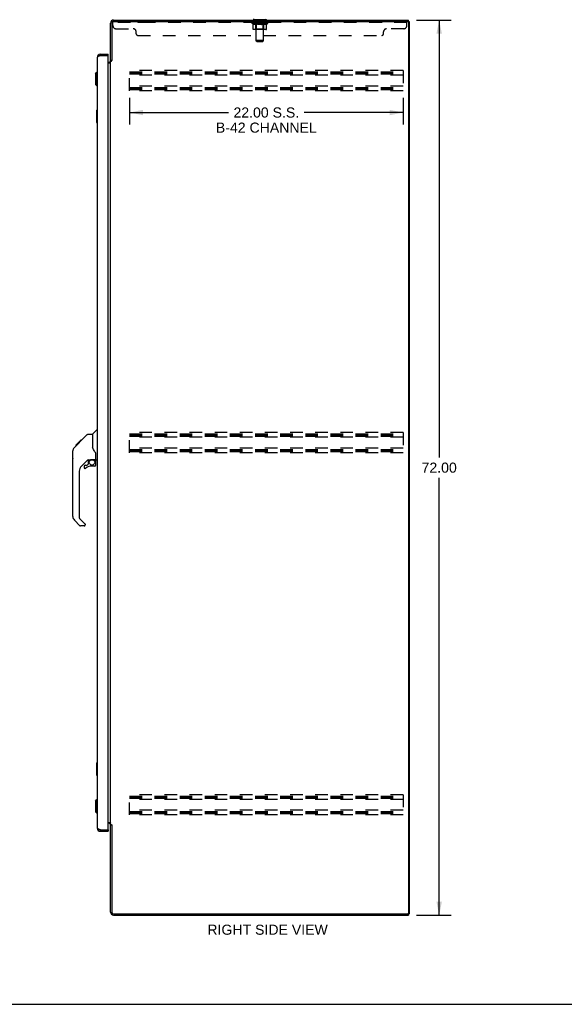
# Model space of a CAD drawing. Header units: inches. Extents: x 0 to 184, y 0 to 119.
# Tile 9 of 11: x 96 to 140, y 0 to 79. Entities that reach past the tile are written whole.
import ezdxf

# ---------------------------------------------------------------- set-up
doc = ezdxf.new("R2010")
doc.units = ezdxf.units.IN
doc.header["$LTSCALE"] = 10.098
doc.header["$MEASUREMENT"] = 0
doc.linetypes.add('HIDDEN', pattern=[0.2, 0.1, -0.1])
doc.layers.get('0').update_dxf_attribs({"linetype": 'CONTINUOUS'})
for name, color, linetype in [('02___PRT_ALL_AXES', 7, 'CONTINUOUS'), ('DEFAULT_2', 8, 'HIDDEN'), ('DIMENSIONS', 7, 'CONTINUOUS')]:
    doc.layers.add(name, color=color, linetype=linetype)
doc.styles.get("Standard").update_dxf_attribs({"font": 'arial.ttf'})
doc.dimstyles.new('DIMSTYLE_1', dxfattribs={"dimtxt": 0.81, "dimasz": 1.08, "dimexe": 0.09, "dimexo": 0.07, "dimgap": 0.0375, "dimtad": 0, "dimtih": 1, "dimtoh": 1, "dimzin": 4, "dimdsep": 46, "dimtxsty": 'Standard', "dimblk": '_FILLED', "dimblk1": '_FILLED', "dimblk2": '_FILLED', "dimcen": 0.09, "dimazin": 1, "dimtfac": 1, "dimtdec": 3, "dimtofl": 0, "dimtmove": 0, "dimatfit": 3, "dimldrblk": '_FILLED', "dimfxl": 1, "dimtolj": 1, "dimtzin": 4, "dimarcsym": 0})

# ---------------------------------------------------------------- blocks, each defined once
blk = doc.blocks.new('_FILLED')
at = {"color": 0, "linetype": 'ByBlock'}
blk.add_solid([(0, 0), (-1, 0.2), (-1, -0.2)], dxfattribs=at)
blk = doc.blocks.new('*D3')
at = {"layer": 'DIMENSIONS', "color": 2, "linetype": 'Continuous'}
for p, q in [((127.933, 79.168), (130.74, 79.168)), ((129.768, 79.168), (129.768, 43.978)), ((129.768, 7.168), (129.768, 42.358)), ((127.933, 7.168), (130.74, 7.168))]:
    blk.add_line(p, q, dxfattribs=at)
at = {"layer": 'DIMENSIONS', "color": 2, "linetype": 'Continuous', "xscale": 1.08, "yscale": 1.08, "zscale": 1.08}
for p, rotation in [((129.768, 79.168), 90), ((129.768, 7.168), 270)]:
    blk.add_blockref('_FILLED', p, dxfattribs=dict(at, rotation=rotation))
at = {"layer": 'DIMENSIONS', "color": 2, "linetype": 'Continuous', "insert": (129.768, 43.573), "char_height": 0.81, "width": 2.83048, "attachment_point": 2, "line_spacing_factor": 0.9}
blk.add_mtext('72.00', dxfattribs=at)
blk = doc.blocks.new('*D4')
at = {"layer": 'DIMENSIONS', "color": 2, "linetype": 'Continuous'}
for p, q in [((104.875, 72.905), (104.875, 70.761)), ((126.875, 72.905), (126.875, 70.761)), ((104.875, 71.733), (112.832, 71.733)), ((126.875, 71.733), (118.918, 71.733))]:
    blk.add_line(p, q, dxfattribs=at)
at = {"layer": 'DIMENSIONS', "color": 2, "linetype": 'Continuous', "xscale": 1.08, "yscale": 1.08, "zscale": 1.08, "rotation": 180}
blk.add_blockref('_FILLED', (104.875, 71.733), dxfattribs=at)
at = {"layer": 'DIMENSIONS', "color": 2, "linetype": 'Continuous', "xscale": 1.08, "yscale": 1.08, "zscale": 1.08}
blk.add_blockref('_FILLED', (126.875, 71.733), dxfattribs=at)
at = {"layer": 'DIMENSIONS', "color": 2, "linetype": 'Continuous', "insert": (115.875, 72.138), "char_height": 0.81, "width": 8.1, "attachment_point": 2, "line_spacing_factor": 0.9}
blk.add_mtext('22.00 S.S.\\PB-42 CHANNEL', dxfattribs=at)

msp = doc.modelspace()

# ---------------------------------------------------------------- linework, layer by layer
at = {"color": 3, "linetype": 'Continuous'}
for p, q in [((103.354, 75.915), (103.354, 78.922)), ((103.458, 78.921), (103.458, 75.916)), ((103.601, 79.168), (127.302, 79.168)), ((103.601, 79.064), (127.24, 79.064)), ((127.302, 79.002), (127.302, 7.335)), ((127.354, 79.064), (127.354, 7.272)), ((102.296, 14.165), (102.296, 76.172)), ((102.451, 76.28), (102.44, 76.275)), ((102.475, 76.289), (102.463, 76.284)), ((102.487, 76.294), (102.475, 76.289)), ((102.499, 76.298), (102.487, 76.294)), ((102.518, 76.305), (102.499, 76.298)), ((102.543, 76.314), (102.518, 76.305)), ((102.543, 76.418), (103.15, 76.418)), ((102.543, 76.314), (103.13, 76.314)), ((103.15, 14.042), (103.15, 76.294)), ((103.15, 75.772), (103.212, 75.772)), ((103.15, 75.72), (103.314, 75.72)), ((103.354, 14.461), (103.354, 75.876)), ((103.354, 75.876), (103.429, 75.876)), ((103.15, 14.616), (103.314, 14.616)), ((103.212, 14.564), (103.15, 14.564)), ((103.354, 14.461), (103.429, 14.461)), ((103.354, 7.415), (103.354, 14.422)), ((103.445, 14.442), (103.447, 14.438)), ((103.458, 14.42), (103.458, 7.415)), ((102.457, 14.054), (102.448, 14.058)), ((102.493, 14.041), (102.481, 14.045)), ((102.505, 14.036), (102.493, 14.041)), ((102.518, 14.031), (102.505, 14.036)), ((102.543, 14.022), (102.518, 14.031)), ((102.543, 14.022), (103.13, 14.022)), ((102.543, 13.918), (103.15, 13.918)), ((103.601, 7.272), (127.24, 7.272)), ((103.601, 7.168), (127.302, 7.168))]:
    msp.add_line(p, q, dxfattribs=at)
at = {"color": 7, "linetype": 'Continuous'}
for p, q in [((114.854, 79.198), (114.854, 79.168)), ((115.854, 79.198), (114.854, 79.198)), ((115.854, 79.198), (115.854, 79.168)), ((127.302, 79.064), (127.246, 79.064)), ((127.302, 79.064), (127.302, 79.168)), ((127.302, 79.064), (127.354, 79.064)), ((102.543, 76.418), (102.543, 76.314)), ((103.15, 76.314), (103.13, 76.314)), ((103.15, 76.314), (103.15, 76.418)), ((103.458, 75.928), (103.354, 75.928)), ((102.139, 74.851), (102.257, 74.969)), ((102.139, 74.851), (102.139, 73.985)), ((102.257, 74.969), (102.257, 73.866)), ((102.257, 74.969), (102.296, 74.969)), ((102.139, 73.985), (102.257, 73.866)), ((102.257, 73.866), (102.296, 73.866)), ((102.236, 71.903), (102.236, 70.933)), ((102.296, 71.918), (102.251, 71.918)), ((102.283, 71.818), (102.283, 71.018)), ((102.251, 70.918), (102.296, 70.918)), ((101.908, 45.863), (102.206, 46.161)), ((102.296, 46.172), (102.234, 46.172)), ((100.553, 44.968), (100.962, 45.378)), ((100.721, 45.069), (100.854, 45.202)), ((100.869, 45.218), (100.803, 45.218)), ((100.861, 45.21), (100.826, 45.174)), ((100.861, 45.21), (101.486, 45.834)), ((100.946, 45.294), (100.879, 45.294)), ((100.962, 45.378), (100.964, 45.38)), ((101.029, 45.378), (100.962, 45.378)), ((100.963, 45.378), (101.03, 45.378)), ((100.964, 45.38), (101.031, 45.38)), ((101.541, 45.857), (101.902, 45.857)), ((101.902, 45.857), (101.902, 44.753)), ((100.316, 43.93), (100.316, 44.517)), ((100.328, 39.229), (100.328, 44.513)), ((100.443, 44.79), (100.423, 44.77)), ((100.443, 44.79), (100.721, 45.069)), ((100.549, 44.964), (100.552, 44.967)), ((100.549, 44.964), (100.615, 44.964)), ((100.552, 44.967), (100.619, 44.967)), ((100.62, 44.968), (100.553, 44.968)), ((100.701, 45.049), (100.634, 45.049)), ((100.787, 45.136), (100.72, 45.136)), ((101.922, 44.76), (101.902, 44.815)), ((101.952, 44.692), (101.922, 44.76)), ((101.514, 43.795), (101.012, 43.294)), ((101.548, 43.785), (101.548, 43.459)), ((101.59, 43.79), (101.678, 43.79)), ((101.856, 43.832), (101.863, 43.832)), ((101.863, 43.832), (102.158, 43.832)), ((102.041, 43.832), (102.12, 43.752)), ((102.113, 43.744), (102.106, 43.738)), ((102.158, 43.613), (102.178, 43.613)), ((102.178, 43.83), (102.178, 44.237)), ((102.178, 43.375), (102.178, 43.613)), ((102.217, 43.79), (102.296, 43.79)), ((100.839, 42.876), (100.839, 39.143)), ((101.233, 43.296), (101.233, 43.177)), ((101.312, 43.375), (101.464, 43.375)), ((101.473, 43.378), (101.545, 43.45)), ((102.099, 43.296), (101.863, 43.296)), ((100.895, 38.498), (100.443, 38.951)), ((100.862, 39.088), (101.298, 38.652)), ((101.233, 38.475), (100.951, 38.475)), ((101.312, 38.619), (101.312, 38.554)), ((102.236, 19.403), (102.236, 18.433)), ((102.296, 19.418), (102.251, 19.418)), ((102.283, 19.318), (102.283, 18.518)), ((102.251, 18.418), (102.296, 18.418)), ((102.139, 16.352), (102.257, 16.47)), ((102.139, 16.352), (102.139, 15.486)), ((102.257, 16.47), (102.296, 16.47)), ((102.257, 16.47), (102.257, 15.368)), ((102.139, 15.486), (102.257, 15.368)), ((102.257, 15.368), (102.296, 15.368)), ((103.458, 14.409), (103.354, 14.409)), ((102.543, 13.918), (102.543, 14.022)), ((103.13, 14.022), (103.15, 14.022)), ((103.15, 14.022), (103.15, 13.918)), ((127.246, 7.272), (127.302, 7.272)), ((127.302, 7.272), (127.354, 7.272)), ((127.302, 7.272), (127.302, 7.168)), ((0, 0), (183.6, 0))]:
    msp.add_line(p, q, dxfattribs=at)
at = {"color": 3, "linetype": 'Continuous'}
for points in [[(102.44, 76.275), (102.434, 76.273), (102.428, 76.271), (102.423, 76.268), (102.418, 76.266), (102.412, 76.264), (102.407, 76.261), (102.402, 76.259), (102.397, 76.257), (102.392, 76.254), (102.387, 76.252), (102.382, 76.25), (102.377, 76.248), (102.373, 76.245), (102.368, 76.243), (102.364, 76.241), (102.36, 76.238), (102.356, 76.236), (102.352, 76.234), (102.348, 76.231), (102.344, 76.229), (102.34, 76.227), (102.337, 76.225), (102.333, 76.222), (102.33, 76.22), (102.327, 76.218), (102.324, 76.215), (102.321, 76.213), (102.319, 76.211), (102.316, 76.208), (102.314, 76.206), (102.311, 76.204), (102.309, 76.202), (102.307, 76.199), (102.306, 76.197), (102.304, 76.195), (102.302, 76.192), (102.301, 76.19), (102.3, 76.188), (102.299, 76.185), (102.298, 76.183), (102.297, 76.181), (102.297, 76.179), (102.296, 76.176), (102.296, 76.174), (102.296, 76.172)], [(102.463, 76.284), (102.457, 76.282), (102.451, 76.28)], [(103.314, 75.72), (103.314, 75.722), (103.314, 75.724), (103.314, 75.726), (103.315, 75.728), (103.316, 75.729), (103.317, 75.731), (103.318, 75.733), (103.319, 75.734), (103.321, 75.736), (103.323, 75.737), (103.325, 75.738), (103.327, 75.74), (103.329, 75.741), (103.331, 75.742), (103.333, 75.743)], [(103.333, 75.743), (103.338, 75.746), (103.341, 75.747), (103.343, 75.748), (103.345, 75.749), (103.347, 75.751), (103.349, 75.752), (103.351, 75.754), (103.352, 75.755), (103.353, 75.757), (103.354, 75.758), (103.354, 75.76), (103.354, 75.761)], [(103.429, 75.876), (103.431, 75.877), (103.432, 75.879), (103.434, 75.88), (103.436, 75.882), (103.437, 75.883), (103.438, 75.885), (103.439, 75.886), (103.441, 75.888), (103.441, 75.889), (103.442, 75.89), (103.443, 75.892), (103.444, 75.893), (103.445, 75.894)], [(103.445, 75.894), (103.447, 75.899), (103.448, 75.9), (103.449, 75.902), (103.45, 75.904), (103.451, 75.905), (103.452, 75.907), (103.453, 75.909), (103.454, 75.91), (103.455, 75.912), (103.457, 75.914), (103.458, 75.916)], [(103.314, 14.616), (103.314, 14.614), (103.314, 14.612), (103.314, 14.61), (103.315, 14.609), (103.316, 14.607), (103.317, 14.605), (103.318, 14.604), (103.319, 14.602), (103.321, 14.601), (103.323, 14.599), (103.325, 14.598), (103.327, 14.597), (103.329, 14.595), (103.331, 14.594), (103.333, 14.593), (103.338, 14.591)], [(103.338, 14.591), (103.341, 14.589), (103.343, 14.588), (103.345, 14.587), (103.347, 14.586), (103.349, 14.584), (103.351, 14.583), (103.352, 14.581), (103.353, 14.58), (103.354, 14.578), (103.354, 14.577), (103.354, 14.575)], [(103.429, 14.461), (103.431, 14.459), (103.432, 14.458), (103.434, 14.456), (103.436, 14.455), (103.437, 14.453), (103.438, 14.452), (103.439, 14.45), (103.441, 14.449), (103.441, 14.447), (103.442, 14.446), (103.443, 14.445), (103.444, 14.443), (103.445, 14.442)], [(103.447, 14.438), (103.448, 14.436), (103.449, 14.435), (103.45, 14.433), (103.451, 14.431), (103.452, 14.429), (103.453, 14.428), (103.454, 14.426), (103.455, 14.424), (103.457, 14.422), (103.458, 14.42)], [(102.448, 14.058), (102.44, 14.061), (102.434, 14.064), (102.428, 14.066), (102.423, 14.068), (102.418, 14.07), (102.412, 14.073), (102.407, 14.075), (102.402, 14.077), (102.397, 14.08), (102.392, 14.082), (102.387, 14.084), (102.382, 14.087), (102.377, 14.089), (102.373, 14.091), (102.368, 14.093), (102.364, 14.096), (102.36, 14.098), (102.356, 14.1), (102.352, 14.103), (102.348, 14.105), (102.344, 14.107), (102.34, 14.11), (102.337, 14.112), (102.333, 14.114), (102.33, 14.116), (102.327, 14.119), (102.324, 14.121), (102.321, 14.123), (102.319, 14.126), (102.316, 14.128), (102.314, 14.13), (102.311, 14.133), (102.309, 14.135), (102.307, 14.137), (102.306, 14.139), (102.304, 14.142), (102.302, 14.144), (102.301, 14.146), (102.3, 14.149), (102.299, 14.151), (102.298, 14.153), (102.297, 14.156), (102.297, 14.158), (102.296, 14.16), (102.296, 14.162), (102.296, 14.165)], [(102.481, 14.045), (102.469, 14.05), (102.463, 14.052), (102.457, 14.054)]]:
    msp.add_lwpolyline(points, dxfattribs=at)
at = {"color": 7, "linetype": 'Continuous'}
for points in [[(102.281, 71.854), (102.282, 71.849), (102.282, 71.843), (102.282, 71.837), (102.283, 71.831), (102.283, 71.825), (102.283, 71.818)], [(102.283, 71.018), (102.283, 71.012), (102.283, 71.006), (102.282, 71), (102.282, 70.994), (102.282, 70.988), (102.281, 70.982)], [(100.826, 45.174), (100.804, 45.152), (100.782, 45.13), (100.742, 45.09)], [(101.486, 45.834), (101.493, 45.841), (101.502, 45.847), (101.511, 45.851), (101.521, 45.854), (101.531, 45.857), (101.541, 45.857)], [(100.443, 44.79), (100.423, 44.77), (100.398, 44.737), (100.376, 44.702), (100.358, 44.664), (100.344, 44.625), (100.334, 44.584), (100.329, 44.543), (100.328, 44.513)], [(100.742, 45.09), (100.727, 45.075), (100.721, 45.069)], [(102.125, 44.407), (102.076, 44.478), (102.027, 44.554), (101.986, 44.625), (101.952, 44.692)], [(102.178, 44.237), (102.177, 44.26), (102.172, 44.295), (102.163, 44.329), (102.151, 44.361), (102.136, 44.39), (102.125, 44.407)], [(101.678, 43.79), (101.686, 43.791), (101.695, 43.793), (101.705, 43.796), (101.716, 43.8), (101.73, 43.805), (101.745, 43.81), (101.761, 43.815), (101.779, 43.82), (101.798, 43.825), (101.817, 43.828), (101.837, 43.83), (101.856, 43.832)], [(102.158, 43.613), (102.157, 43.627), (102.156, 43.64), (102.153, 43.654), (102.149, 43.667), (102.144, 43.68), (102.139, 43.693), (102.132, 43.705), (102.124, 43.717), (102.115, 43.728), (102.106, 43.738)], [(102.12, 43.752), (102.12, 43.752), (102.12, 43.751), (102.119, 43.75), (102.118, 43.749), (102.116, 43.748), (102.113, 43.744)], [(102.281, 19.354), (102.282, 19.349), (102.282, 19.343), (102.282, 19.337), (102.283, 19.331), (102.283, 19.325), (102.283, 19.318)], [(102.283, 18.518), (102.283, 18.512), (102.283, 18.506), (102.282, 18.5), (102.282, 18.494), (102.282, 18.488), (102.281, 18.482)]]:
    msp.add_lwpolyline(points, dxfattribs=at)
msp.add_circle((101.863, 43.592), 0.217, dxfattribs=at)
for centre, radius, start, end in [((114.9, 79.267), 0.069, 180, 270), ((115.808, 79.267), 0.069, 270, 360), ((102.543, 76.172), 0.142, 90, 131.36625), ((102.46, 76.028), 0.26, 87.3791, 90), ((102.251, 71.903), 0.015, 90, 180), ((102.281, 71.903), 0.015, 0, 90), ((102.251, 70.933), 0.015, 180, 270), ((102.281, 70.933), 0.015, 270, 360), ((102.234, 46.133), 0.0394, 90, 135), ((101.922, 45.849), 0.0197, 135, 180), ((100.335, 44.517), 0.0197, 110.96309, 180), ((100.335, 43.93), 0.0197, 180, 246.39296), ((101.59, 43.593), 0.197, 90, 127.44051), ((101.981, 43.613), 0.197, 0, 45), ((102.158, 43.851), 0.0197, 270, 360), ((102.217, 43.83), 0.0394, 180, 270), ((101.43, 42.876), 0.591, 135, 180), ((101.312, 43.296), 0.0787, 90, 180), ((101.312, 43.177), 0.0787, 180, 309.5212), ((101.863, 42.509), 0.787, 90, 129.5212), ((101.464, 43.387), 0.0118, 270, 315), ((101.536, 43.459), 0.0118, 315, 360), ((102.099, 43.375), 0.0787, 270, 360), ((100.721, 39.229), 0.394, 180, 225), ((100.918, 39.143), 0.0787, 180, 225), ((100.951, 38.554), 0.0787, 225, 270), ((101.233, 38.554), 0.0787, 270, 360), ((101.265, 38.619), 0.0472, 0, 45), ((102.251, 19.403), 0.015, 90, 180), ((102.281, 19.403), 0.015, 0, 90), ((102.251, 18.433), 0.015, 180, 270), ((102.281, 18.433), 0.015, 270, 360), ((102.543, 14.165), 0.142, 228.63375, 270), ((102.46, 14.308), 0.26, 270, 272.60534)]:
    msp.add_arc(centre, radius, start, end, dxfattribs=at)
at = {"color": 3, "linetype": 'Continuous'}
for centre, radius, start, end in [((103.601, 78.922), 0.246, 90, 180), ((103.601, 78.921), 0.143, 90, 180), ((127.24, 79.002), 0.0625, 0, 90), ((102.543, 76.172), 0.246, 90, 180), ((103.13, 76.294), 0.02, 0, 90), ((103.212, 75.915), 0.142, 270, 360), ((103.212, 14.422), 0.142, 0, 90), ((102.543, 14.165), 0.246, 180, 270), ((103.13, 14.042), 0.02, 270, 360), ((103.601, 7.415), 0.246, 180, 270), ((103.601, 7.415), 0.143, 180, 270), ((127.24, 7.335), 0.0625, 270, 360)]:
    msp.add_arc(centre, radius, start, end, dxfattribs=at)
at = {"layer": '02___PRT_ALL_AXES', "color": 8, "linetype": 'HIDDEN'}
for p, q in [((105.542, 79.064), (105.542, 78.96)), ((106.417, 79.064), (105.542, 79.064)), ((106.417, 78.96), (105.542, 78.96)), ((106.417, 79.064), (106.417, 78.96)), ((114.917, 78.96), (114.917, 79.064)), ((115.792, 79.064), (114.917, 79.064)), ((115.792, 78.96), (114.917, 78.96)), ((115.792, 78.96), (115.792, 79.064)), ((124.292, 79.064), (124.292, 78.96)), ((125.167, 79.064), (124.292, 79.064)), ((125.167, 78.96), (124.292, 78.96)), ((125.167, 79.064), (125.167, 78.96))]:
    msp.add_line(p, q, dxfattribs=at)
at = {"layer": 'DEFAULT_2', "color": 8, "linetype": 'HIDDEN'}
for p, q in [((103.542, 78.719), (103.542, 79.064)), ((103.601, 79.064), (103.542, 79.064)), ((127.167, 78.96), (103.542, 78.96)), ((103.792, 78.469), (105.167, 78.469)), ((114.721, 78.921), (114.721, 78.962)), ((114.721, 78.961), (115.027, 78.961)), ((114.818, 78.854), (114.721, 78.921)), ((115.987, 78.921), (114.721, 78.921)), ((114.722, 78.961), (114.722, 78.966)), ((114.842, 78.965), (114.722, 78.966)), ((114.73, 78.962), (114.73, 78.968)), ((114.739, 78.958), (114.739, 78.962)), ((114.739, 78.958), (115.969, 78.958)), ((114.748, 78.958), (114.748, 78.962)), ((114.749, 78.958), (114.749, 78.962)), ((114.759, 78.962), (114.759, 78.968)), ((114.775, 78.958), (114.775, 78.962)), ((114.777, 78.958), (114.777, 78.962)), ((114.806, 78.962), (114.806, 78.968)), ((114.818, 78.447), (114.818, 78.854)), ((114.818, 78.854), (114.833, 78.844)), ((114.82, 78.958), (114.82, 78.962)), ((114.823, 78.958), (114.823, 78.962)), ((114.847, 78.835), (114.832, 78.844)), ((114.842, 78.961), (114.842, 78.965)), ((114.862, 78.827), (114.847, 78.835)), ((115.845, 78.41), (114.86, 78.41)), ((114.876, 78.82), (114.862, 78.827)), ((114.869, 78.962), (114.869, 78.968)), ((114.87, 78.958), (114.87, 78.961)), ((114.871, 78.958), (114.871, 78.961)), ((114.874, 78.958), (114.874, 78.961)), ((114.891, 78.814), (114.876, 78.82)), ((114.881, 78.958), (114.881, 78.962)), ((114.881, 78.958), (114.881, 78.961)), ((114.885, 78.958), (114.885, 78.962)), ((114.888, 78.958), (114.888, 78.962)), ((114.905, 78.81), (114.89, 78.815)), ((114.892, 78.958), (114.892, 78.961)), ((114.999, 78.81), (114.905, 78.81)), ((114.907, 78.958), (114.907, 78.961)), ((114.925, 78.958), (114.925, 78.964)), ((114.925, 78.958), (114.925, 78.961)), ((114.946, 78.958), (114.946, 78.961)), ((114.946, 78.958), (114.946, 78.961)), ((114.947, 78.962), (114.947, 78.968)), ((114.957, 78.958), (114.957, 78.962)), ((114.961, 78.958), (114.961, 78.962)), ((114.97, 78.958), (114.97, 78.961)), ((114.981, 78.958), (114.981, 78.965)), ((114.997, 78.958), (114.997, 78.961)), ((114.999, 78.81), (115.013, 78.814)), ((115, 78.958), (115, 78.961)), ((115.041, 78.45), (115.001, 78.41)), ((115.027, 78.82), (115.013, 78.814)), ((115.027, 78.958), (115.027, 78.961)), ((115.041, 78.827), (115.027, 78.82)), ((115.094, 78.961), (115.032, 78.961)), ((115.037, 78.962), (115.037, 78.968)), ((115.041, 78.45), (115.041, 78.918)), ((115.056, 78.835), (115.041, 78.827)), ((115.667, 78.45), (115.041, 78.45)), ((115.042, 79.198), (115.042, 79.168)), ((115.044, 78.958), (115.044, 78.962)), ((115.049, 78.958), (115.049, 78.962)), ((115.054, 77.517), (115.054, 79.164)), ((115.055, 78.958), (115.055, 78.967)), ((115.07, 78.843), (115.056, 78.834)), ((115.059, 78.958), (115.059, 78.961)), ((115.07, 78.958), (115.07, 78.961)), ((115.085, 78.853), (115.07, 78.843)), ((115.085, 78.447), (115.085, 78.853)), ((115.085, 78.853), (115.114, 78.843)), ((115.094, 78.958), (115.094, 78.961)), ((115.169, 78.961), (115.11, 78.961)), ((115.143, 78.835), (115.114, 78.843)), ((115.13, 78.958), (115.13, 78.961)), ((115.137, 78.962), (115.137, 78.968)), ((115.141, 78.958), (115.141, 78.962)), ((115.172, 78.827), (115.143, 78.835)), ((115.144, 78.958), (115.144, 78.968)), ((115.146, 78.958), (115.146, 78.962)), ((115.154, 78.958), (115.154, 78.962)), ((115.169, 78.958), (115.169, 78.961)), ((115.199, 78.82), (115.171, 78.827)), ((115.25, 78.961), (115.195, 78.961)), ((115.227, 78.815), (115.199, 78.82)), ((115.208, 78.958), (115.208, 78.961)), ((115.255, 78.81), (115.227, 78.815)), ((115.24, 78.961), (115.354, 78.968)), ((115.244, 78.962), (115.244, 78.968)), ((115.245, 78.968), (115.244, 78.968)), ((115.245, 78.962), (115.245, 78.968)), ((115.245, 78.958), (115.245, 78.962)), ((115.249, 78.958), (115.249, 78.962)), ((115.25, 78.958), (115.25, 78.962)), ((115.25, 78.958), (115.25, 78.961)), ((115.453, 78.81), (115.255, 78.81)), ((115.333, 78.961), (115.285, 78.961)), ((115.291, 78.958), (115.291, 78.961)), ((115.333, 78.958), (115.333, 78.961)), ((115.352, 78.962), (115.351, 78.962)), ((115.351, 78.958), (115.351, 78.962)), ((115.352, 78.958), (115.352, 78.962)), ((115.354, 78.962), (115.354, 78.968)), ((115.354, 78.968), (115.468, 78.961)), ((115.357, 78.958), (115.357, 78.962)), ((115.357, 78.958), (115.357, 78.962)), ((115.357, 78.962), (115.357, 78.962)), ((115.375, 78.958), (115.375, 78.961)), ((115.375, 78.961), (115.423, 78.961)), ((115.418, 78.958), (115.418, 78.961)), ((115.453, 78.81), (115.481, 78.815)), ((115.458, 78.958), (115.458, 78.962)), ((115.459, 78.958), (115.459, 78.961)), ((115.459, 78.961), (115.513, 78.961)), ((115.46, 78.958), (115.46, 78.962)), ((115.463, 78.962), (115.463, 78.968)), ((115.463, 78.968), (115.464, 78.968)), ((115.464, 78.962), (115.464, 78.968)), ((115.464, 78.958), (115.464, 78.962)), ((115.508, 78.82), (115.48, 78.814)), ((115.5, 78.958), (115.5, 78.961)), ((115.536, 78.827), (115.508, 78.82)), ((115.564, 78.834), (115.535, 78.827)), ((115.539, 78.958), (115.539, 78.961)), ((115.539, 78.961), (115.598, 78.961)), ((115.554, 78.958), (115.554, 78.962)), ((115.562, 78.958), (115.562, 78.962)), ((115.592, 78.843), (115.563, 78.834)), ((115.565, 78.958), (115.565, 78.968)), ((115.567, 78.958), (115.567, 78.962)), ((115.571, 78.962), (115.571, 78.968)), ((115.578, 78.958), (115.578, 78.961)), ((115.62, 78.852), (115.592, 78.843)), ((115.599, 78.41), (115.602, 78.41)), ((115.607, 78.412), (115.609, 78.414)), ((115.609, 78.414), (115.611, 78.417)), ((115.614, 78.958), (115.614, 78.961)), ((115.614, 78.961), (115.676, 78.961)), ((115.62, 78.447), (115.62, 78.852)), ((115.62, 78.852), (115.635, 78.843)), ((115.648, 78.834), (115.634, 78.843)), ((115.638, 78.958), (115.638, 78.961)), ((115.662, 78.827), (115.648, 78.834)), ((115.649, 78.958), (115.649, 78.961)), ((115.653, 78.958), (115.653, 78.967)), ((115.654, 77.517), (115.654, 79.164)), ((115.659, 78.958), (115.659, 78.962)), ((115.676, 78.82), (115.662, 78.827)), ((115.664, 78.958), (115.664, 78.962)), ((115.667, 79.198), (115.667, 79.168)), ((115.667, 78.45), (115.667, 78.918)), ((115.667, 78.45), (115.707, 78.41)), ((115.671, 78.962), (115.671, 78.968)), ((115.689, 78.815), (115.676, 78.82)), ((115.681, 78.958), (115.681, 78.961)), ((115.681, 78.961), (115.882, 78.961)), ((115.703, 78.81), (115.689, 78.815)), ((115.806, 78.81), (115.703, 78.81)), ((115.708, 78.958), (115.708, 78.961)), ((115.711, 78.958), (115.711, 78.961)), ((115.727, 78.958), (115.727, 78.965)), ((115.738, 78.958), (115.738, 78.961)), ((115.747, 78.958), (115.747, 78.962)), ((115.751, 78.958), (115.751, 78.962)), ((115.761, 78.962), (115.761, 78.968)), ((115.763, 78.958), (115.763, 78.961)), ((115.763, 78.958), (115.763, 78.961)), ((115.783, 78.958), (115.783, 78.964)), ((115.783, 78.958), (115.783, 78.961)), ((115.802, 78.958), (115.802, 78.961)), ((115.806, 78.81), (115.82, 78.815)), ((115.816, 78.958), (115.816, 78.961)), ((115.82, 78.958), (115.82, 78.962)), ((115.833, 78.82), (115.82, 78.815)), ((115.823, 78.958), (115.823, 78.962)), ((115.827, 78.958), (115.827, 78.962)), ((115.827, 78.958), (115.827, 78.961)), ((115.847, 78.827), (115.833, 78.82)), ((115.834, 78.958), (115.834, 78.961)), ((115.837, 78.958), (115.837, 78.961)), ((115.838, 78.958), (115.838, 78.961)), ((115.839, 78.962), (115.839, 78.968)), ((115.86, 78.834), (115.847, 78.827)), ((115.874, 78.843), (115.86, 78.834)), ((115.888, 78.852), (115.874, 78.843)), ((115.885, 78.958), (115.885, 78.962)), ((115.888, 78.958), (115.888, 78.962)), ((115.888, 78.852), (115.987, 78.921)), ((115.888, 78.447), (115.888, 78.852)), ((115.902, 78.962), (115.902, 78.968)), ((115.931, 78.958), (115.931, 78.962)), ((115.933, 78.958), (115.933, 78.962)), ((115.949, 78.962), (115.949, 78.968)), ((115.959, 78.958), (115.959, 78.962)), ((115.96, 78.958), (115.96, 78.962)), ((115.969, 78.958), (115.969, 78.962)), ((115.978, 78.962), (115.978, 78.968)), ((115.987, 78.921), (115.987, 78.968)), ((126.917, 78.469), (125.542, 78.469)), ((127.167, 78.719), (127.167, 79.064)), ((105.417, 78.064), (105.417, 78.219)), ((105.542, 77.939), (125.167, 77.939)), ((125.292, 78.064), (125.292, 78.219)), ((115.123, 77.448), (115.054, 77.517)), ((115.654, 77.517), (115.054, 77.517)), ((115.123, 77.448), (115.585, 77.448)), ((115.585, 77.448), (115.654, 77.517)), ((104.875, 73.481), (104.875, 75.106)), ((126.875, 75.106), (104.875, 75.106)), ((104.875, 75.002), (126.875, 75.002)), ((104.875, 74.912), (126.875, 74.912)), ((104.875, 74.835), (126.875, 74.835)), ((126.875, 74.731), (104.875, 74.731)), ((126.875, 75.106), (126.875, 73.481)), ((126.875, 73.856), (104.875, 73.856)), ((104.875, 73.752), (126.875, 73.752)), ((104.875, 73.662), (126.875, 73.662)), ((104.875, 73.585), (126.875, 73.585)), ((126.875, 73.481), (104.875, 73.481)), ((104.875, 44.356), (104.875, 45.981)), ((126.875, 45.981), (104.875, 45.981)), ((126.875, 45.981), (126.875, 44.356)), ((104.875, 45.877), (126.875, 45.877)), ((104.875, 45.787), (126.875, 45.787)), ((104.875, 45.71), (126.875, 45.71)), ((126.875, 45.606), (104.875, 45.606)), ((126.875, 44.731), (104.875, 44.731)), ((104.875, 44.627), (126.875, 44.627)), ((104.875, 44.537), (126.875, 44.537)), ((104.875, 44.46), (126.875, 44.46)), ((126.875, 44.356), (104.875, 44.356)), ((126.875, 16.856), (104.875, 16.856)), ((104.875, 15.231), (104.875, 16.856)), ((104.875, 16.752), (126.875, 16.752)), ((104.875, 16.662), (126.875, 16.662)), ((126.875, 16.856), (126.875, 15.231)), ((104.875, 16.585), (126.875, 16.585)), ((126.875, 16.481), (104.875, 16.481)), ((126.875, 15.606), (104.875, 15.606)), ((104.875, 15.502), (126.875, 15.502)), ((104.875, 15.412), (126.875, 15.412)), ((104.875, 15.335), (126.875, 15.335)), ((126.875, 15.231), (104.875, 15.231))]:
    msp.add_line(p, q, dxfattribs=at)
for points in [[(114.86, 78.41), (114.855, 78.41), (114.85, 78.411), (114.845, 78.412), (114.84, 78.414), (114.836, 78.417), (114.831, 78.42), (114.828, 78.423), (114.824, 78.427), (114.821, 78.432), (114.819, 78.437), (114.818, 78.442), (114.818, 78.447)], [(115.107, 78.41), (115.104, 78.41), (115.102, 78.411), (115.099, 78.412), (115.097, 78.414), (115.094, 78.417), (115.092, 78.42), (115.09, 78.423), (115.088, 78.427), (115.087, 78.432), (115.086, 78.437), (115.085, 78.442), (115.085, 78.447)], [(115.602, 78.41), (115.604, 78.411), (115.607, 78.412)], [(115.611, 78.417), (115.614, 78.42), (115.615, 78.423), (115.617, 78.427), (115.619, 78.432)], [(115.614, 78.42), (115.615, 78.423), (115.617, 78.427)], [(115.619, 78.432), (115.62, 78.437), (115.62, 78.442), (115.62, 78.447)], [(115.62, 78.437), (115.62, 78.442), (115.62, 78.447)], [(115.845, 78.41), (115.85, 78.41), (115.855, 78.411), (115.86, 78.412), (115.865, 78.414), (115.87, 78.417), (115.874, 78.42), (115.878, 78.423), (115.881, 78.427), (115.884, 78.432), (115.886, 78.437), (115.888, 78.442), (115.888, 78.447)]]:
    msp.add_lwpolyline(points, dxfattribs=at)
for centre, radius, start, end in [((103.792, 78.719), 0.25, 180, 270), ((105.167, 78.219), 0.25, 0, 90), ((115.001, 78.918), 0.0398, 0, 89.99999), ((115.02, 79.164), 0.0345, 0, 90), ((115.689, 79.164), 0.0345, 90, 180), ((115.707, 78.918), 0.0398, 90.00001, 180), ((125.542, 78.219), 0.25, 90, 180), ((126.917, 78.719), 0.25, 270, 360), ((105.542, 78.064), 0.125, 180, 270), ((125.167, 78.064), 0.125, 270, 360)]:
    msp.add_arc(centre, radius, start, end, dxfattribs=at)
for centre, major_axis, ratio, start_param, end_param in [((115.354, 78.968), (0.633, 0.007), 0.05963, 9.249616, 9.431313), ((115.354, 78.968), (0.633, 0), 0.060556, -3.083241, -2.96706), ((114.677, 78.956), (0.198, 0.002), 0.05963, 0.25549, 1.295341), ((115.354, 78.968), (0.633, 0.013), 0.05688, 2.791345, 2.965878), ((114.745, 78.956), (0.198, -0.002), 0.05963, 0.605815, 1.645666), ((115.354, 78.968), (0.633, -0.007), 0.05963, -2.96643, -2.791898), ((114.677, 78.95), (0.198, 0.004), 0.05688, 1.20151, 1.294789), ((114.745, 78.95), (0.198, 0), 0.060556, 1.551758, 1.645036), ((114.701, 78.95), (0.198, 0.002), 0.05963, 1.170259, 1.376596), ((114.746, 78.952), (0.164, 0.002), 0.05963, 1.065228, 1.614276), ((114.727, 78.952), (0.164, 0.003), 0.05688, 0.890143, 1.43919), ((114.785, 78.952), (0.164, 0), 0.060556, 1.240391, 1.789438), ((114.673, 78.956), (0.198, 0.004), 0.05688, 0.080405, 1.120256), ((115.354, 78.968), (0.633, 0.019), 0.052395, 2.616403, 2.790936), ((114.808, 78.956), (0.198, -0.004), 0.05688, 0.7809, 1.820751), ((115.354, 78.968), (0.633, -0.013), 0.05688, -2.791345, -2.616812), ((114.673, 78.95), (0.198, 0.006), 0.052395, 1.026568, 1.119847), ((114.808, 78.95), (0.198, -0.002), 0.05963, 1.72692, 1.820198), ((114.726, 78.952), (0.164, 0.005), 0.052395, 0.715201, 1.264248), ((114.84, 78.952), (0.164, -0.002), 0.05963, 1.415553, 1.9646), ((115.354, 78.968), (0.633, 0.025), 0.046319, 2.441654, 2.616187), ((114.887, 78.956), (0.198, -0.006), 0.052395, 0.955842, 1.995693), ((114.69, 78.956), (0.198, 0.006), 0.052395, -0.094537, 0.945314), ((115.354, 78.968), (0.633, -0.019), 0.052395, -2.616403, -2.44187), ((114.69, 78.95), (0.198, 0.008), 0.046319, 0.851819, 0.945098), ((114.887, 78.95), (0.198, -0.004), 0.05688, 1.902006, 1.995284), ((114.744, 78.952), (0.164, 0.006), 0.046319, 0.540452, 1.089499), ((114.911, 78.952), (0.164, -0.003), 0.05688, 1.590638, 2.139686), ((114.701, 78.956), (0.198, 0), 0.060556, 0.430652, 0.777569), ((115.354, 78.968), (0.633, 0.029), 0.038841, 2.267123, 2.441656), ((114.98, 78.956), (0.198, -0.008), 0.046319, 1.130591, 2.170442), ((114.727, 78.956), (0.198, 0.008), 0.046319, -0.269286, 0.770565), ((115.354, 78.968), (0.633, -0.025), 0.046319, -2.441654, -2.267121), ((114.727, 78.95), (0.198, 0.009), 0.038841, 0.677289, 0.770567), ((114.98, 78.95), (0.198, -0.006), 0.052395, 2.076947, 2.170226), ((114.781, 78.952), (0.164, 0.008), 0.038841, 0.365921, 0.914969), ((114.996, 78.952), (0.164, -0.005), 0.052395, 1.76558, 2.314627), ((115.354, 78.968), (0.633, 0.033), 0.030195, 2.09281, 2.267343), ((115.085, 78.956), (0.198, -0.009), 0.038841, 1.305122, 2.344973), ((114.783, 78.956), (0.198, 0.009), 0.038841, -0.443817, 0.596034), ((115.354, 78.968), (0.633, -0.029), 0.038841, -2.267123, -2.092591), ((114.783, 78.95), (0.198, 0.01), 0.030195, 0.502975, 0.596254), ((115.085, 78.95), (0.198, -0.008), 0.046319, 2.251696, 2.344975), ((114.836, 78.952), (0.164, 0.009), 0.030195, 0.191608, 0.740655), ((115.091, 78.952), (0.164, -0.006), 0.046319, 1.940329, 2.489376), ((114.857, 78.956), (0.198, 0.01), 0.030195, -0.61813, 0.421721), ((115.354, 78.968), (0.633, 0.036), 0.020645, 1.918687, 2.09322), ((115.198, 78.956), (0.198, -0.01), 0.030195, 1.479435, 2.519286), ((115.354, 78.968), (0.633, -0.033), 0.030195, -2.09281, -1.918277), ((114.857, 78.95), (0.198, 0.011), 0.020645, 0.328852, 0.422131), ((115.198, 78.95), (0.198, -0.009), 0.038841, 2.426227, 2.519505), ((114.906, 78.952), (0.164, 0.009), 0.020645, 0.017485, 0.566532), ((115.195, 78.952), (0.164, -0.008), 0.038841, 2.11486, 2.663907), ((114.945, 78.956), (0.198, 0.011), 0.020645, -0.792253, 0.247598), ((115.354, 78.968), (0.633, 0.038), 0.010478, 1.744704, 1.919237), ((115.316, 78.956), (0.198, -0.011), 0.020645, 1.653558, 2.693409), ((115.354, 78.968), (0.633, -0.036), 0.020645, -1.918687, -1.744154), ((114.945, 78.95), (0.198, 0.012), 0.010478, 0.154869, 0.248148), ((115.316, 78.95), (0.198, -0.01), 0.030195, 2.60054, 2.693819), ((114.989, 78.952), (0.164, 0.01), 0.010478, 6.126688, 6.675735), ((115.303, 78.952), (0.164, -0.009), 0.030195, 2.289173, 2.83822), ((115.046, 78.956), (0.198, 0.012), 0.010478, -0.966236, -0.000846), ((115.435, 78.956), (0.198, -0.012), 0.010478, 1.827541, 2.867392), ((115.354, 78.968), (0.633, -0.038), 0.010478, -1.744704, -1.570171), ((115.435, 78.95), (0.198, -0.011), 0.020645, 2.774664, 2.867942), ((115.413, 78.952), (0.164, -0.009), 0.020645, 2.463296, 3.012344), ((115.273, 78.956), (0.198, 0.012), 0.010478, 0.274201, 1.314052), ((115.187, 78.952), (0.164, 0.01), 0.010478, -0.000483, 0.504314), ((115.157, 78.95), (0.198, 0.012), 0.010478, 0.099668, 0.192946), ((115.354, 78.968), (0.633, 0.038), 0.010478, -1.571421, -1.396888), ((115.551, 78.95), (0.198, -0.012), 0.010478, 2.948646, 3.041925), ((115.521, 78.952), (0.164, -0.01), 0.010478, 2.637279, 3.142076), ((115.392, 78.956), (0.198, 0.011), 0.020645, 0.448184, 1.488034), ((115.295, 78.952), (0.164, 0.009), 0.020645, 0.129249, 0.678296), ((115.273, 78.95), (0.198, 0.011), 0.020645, 0.273651, 0.366929), ((115.662, 78.956), (0.198, -0.012), 0.010478, -3.140747, -2.175357), ((115.354, 78.968), (0.633, 0.036), 0.020645, -1.397439, -1.222906), ((115.354, 78.968), (0.633, -0.038), 0.010478, 1.222355, 1.396888), ((115.51, 78.956), (0.198, 0.01), 0.030195, 0.622307, 1.662158), ((115.405, 78.952), (0.164, 0.009), 0.030195, 0.303372, 0.852419), ((115.719, 78.952), (0.164, -0.01), 0.010478, 2.749043, 3.29809), ((115.763, 78.956), (0.198, -0.011), 0.020645, 2.893995, 3.933846), ((115.392, 78.95), (0.198, 0.01), 0.030195, 0.447774, 0.541052), ((115.763, 78.95), (0.198, -0.012), 0.010478, 2.893445, 2.986723), ((115.623, 78.956), (0.198, 0.009), 0.038841, 0.79662, 1.836471), ((115.354, 78.968), (0.633, 0.033), 0.030195, -1.223315, -1.048783), ((115.354, 78.968), (0.633, -0.036), 0.020645, 1.048373, 1.222906), ((115.513, 78.952), (0.164, 0.008), 0.038841, 0.477686, 1.026733), ((115.802, 78.952), (0.164, -0.009), 0.020645, 2.57506, 3.124108), ((115.851, 78.956), (0.198, -0.01), 0.030195, 2.719872, 3.759723), ((115.728, 78.956), (0.198, 0.008), 0.046319, 0.971151, 2.011002), ((115.51, 78.95), (0.198, 0.009), 0.038841, 0.622087, 0.715366), ((115.851, 78.95), (0.198, -0.011), 0.020645, 2.719462, 2.812741), ((115.354, 78.968), (0.633, 0.029), 0.038841, -1.049002, -0.874469), ((115.354, 78.968), (0.633, -0.033), 0.030195, 0.87425, 1.048783), ((115.617, 78.952), (0.164, 0.006), 0.046319, 0.652216, 1.201263), ((115.821, 78.956), (0.198, 0.006), 0.052395, 1.1459, 2.185751), ((115.873, 78.952), (0.164, -0.009), 0.030195, 2.400937, 2.949985), ((115.925, 78.956), (0.198, -0.009), 0.038841, 2.545558, 3.585409), ((115.712, 78.952), (0.164, 0.005), 0.052395, 0.826965, 1.376012), ((115.623, 78.95), (0.198, 0.008), 0.046319, 0.796618, 0.889896), ((115.925, 78.95), (0.198, -0.01), 0.030195, 2.545339, 2.638617), ((115.9, 78.956), (0.198, 0.004), 0.05688, 1.320842, 2.360692), ((115.354, 78.968), (0.633, 0.025), 0.046319, -0.874471, -0.699939), ((115.354, 78.968), (0.633, -0.029), 0.038841, 0.699936, 0.874469), ((115.981, 78.956), (0.198, -0.008), 0.046319, 2.371028, 3.410879), ((115.927, 78.952), (0.164, -0.008), 0.038841, 2.226624, 2.775671), ((115.963, 78.956), (0.198, 0.002), 0.05963, 1.495927, 2.535778), ((115.797, 78.952), (0.164, 0.003), 0.05688, 1.001907, 1.550954), ((116.018, 78.956), (0.198, -0.006), 0.052395, 2.196279, 3.23613), ((115.728, 78.95), (0.198, 0.006), 0.052395, 0.971367, 1.064645), ((115.964, 78.952), (0.164, -0.006), 0.046319, 2.052093, 2.601141), ((116.007, 78.956), (0.198, 0), 0.060556, 1.671089, 2.71094), ((115.981, 78.95), (0.198, -0.009), 0.038841, 2.371026, 2.464304), ((116.035, 78.956), (0.198, -0.004), 0.05688, 2.021337, 3.061188), ((115.354, 78.968), (0.633, 0.019), 0.052395, -0.699723, -0.52519), ((115.354, 78.968), (0.633, -0.025), 0.046319, 0.525406, 0.699939), ((116.031, 78.956), (0.198, -0.002), 0.05963, 1.846251, 2.886102), ((115.868, 78.952), (0.164, 0.002), 0.05963, 1.176993, 1.72604), ((115.982, 78.952), (0.164, -0.005), 0.052395, 1.877344, 2.426392), ((115.924, 78.952), (0.164, 0), 0.060556, 1.352155, 1.901202), ((115.982, 78.952), (0.164, -0.003), 0.05688, 1.702402, 2.25145), ((115.962, 78.952), (0.164, -0.002), 0.05963, 1.527317, 2.076364), ((115.821, 78.95), (0.198, 0.004), 0.05688, 1.146309, 1.239587), ((116.018, 78.95), (0.198, -0.008), 0.046319, 2.196495, 2.289773), ((115.354, 78.968), (0.633, 0.013), 0.05688, -0.524781, -0.350248), ((115.354, 78.968), (0.633, -0.019), 0.052395, 0.350657, 0.52519), ((115.9, 78.95), (0.198, 0.002), 0.05963, 1.321394, 1.414673), ((116.035, 78.95), (0.198, -0.006), 0.052395, 2.021746, 2.115024), ((115.354, 78.968), (0.633, 0.007), 0.05963, -0.349695, -0.175162), ((115.354, 78.968), (0.633, -0.013), 0.05688, 0.175715, 0.350248), ((115.963, 78.95), (0.198, 0), 0.060556, 1.496556, 1.589835), ((116.031, 78.95), (0.198, -0.004), 0.05688, 1.846804, 1.940083), ((116.007, 78.95), (0.198, -0.002), 0.05963, 1.671719, 1.764997), ((115.354, 78.968), (0.633, 0), 0.060556, -0.174533, 0), ((115.354, 78.968), (0.633, -0.007), 0.05963, 0.000629, 0.175162)]:
    msp.add_ellipse(centre, major_axis=major_axis, ratio=ratio, start_param=start_param, end_param=end_param, dxfattribs=at)

# ---------------------------------------------------------------- texts
at = {"layer": 'DIMENSIONS', "color": 2, "linetype": 'Continuous', "insert": (115.976, 6.406), "char_height": 0.81, "width": 9.65978, "attachment_point": 2, "line_spacing_factor": 0.9}
msp.add_mtext('RIGHT SIDE VIEW', dxfattribs=at)

# ---------------------------------------------------------------- dimensions: what is measured, and where the dimension line sits
at = {"layer": 'DIMENSIONS', "color": 2, "linetype": 'Continuous'}
dim = msp.add_linear_dim(base=(129.768, 79.168), p1=(127.863, 7.168), p2=(127.863, 79.168), angle=90, dimstyle='DIMSTYLE_1', dxfattribs=at)
dim.commit()
dim.dimension.update_dxf_attribs({"geometry": '*D3', "text_midpoint": (129.768, 43.164), "dimtype": 160})
dim = msp.add_linear_dim(base=(126.875, 71.733), p1=(104.875, 72.975), p2=(126.875, 72.975), text='<> S.S.\\PB-42 CHANNEL', dimstyle='DIMSTYLE_1', dxfattribs=at)
dim.commit()
dim.dimension.update_dxf_attribs({"geometry": '*D4', "text_midpoint": (115.875, 71.125), "dimtype": 160})

doc.saveas('drawing.dxf')
